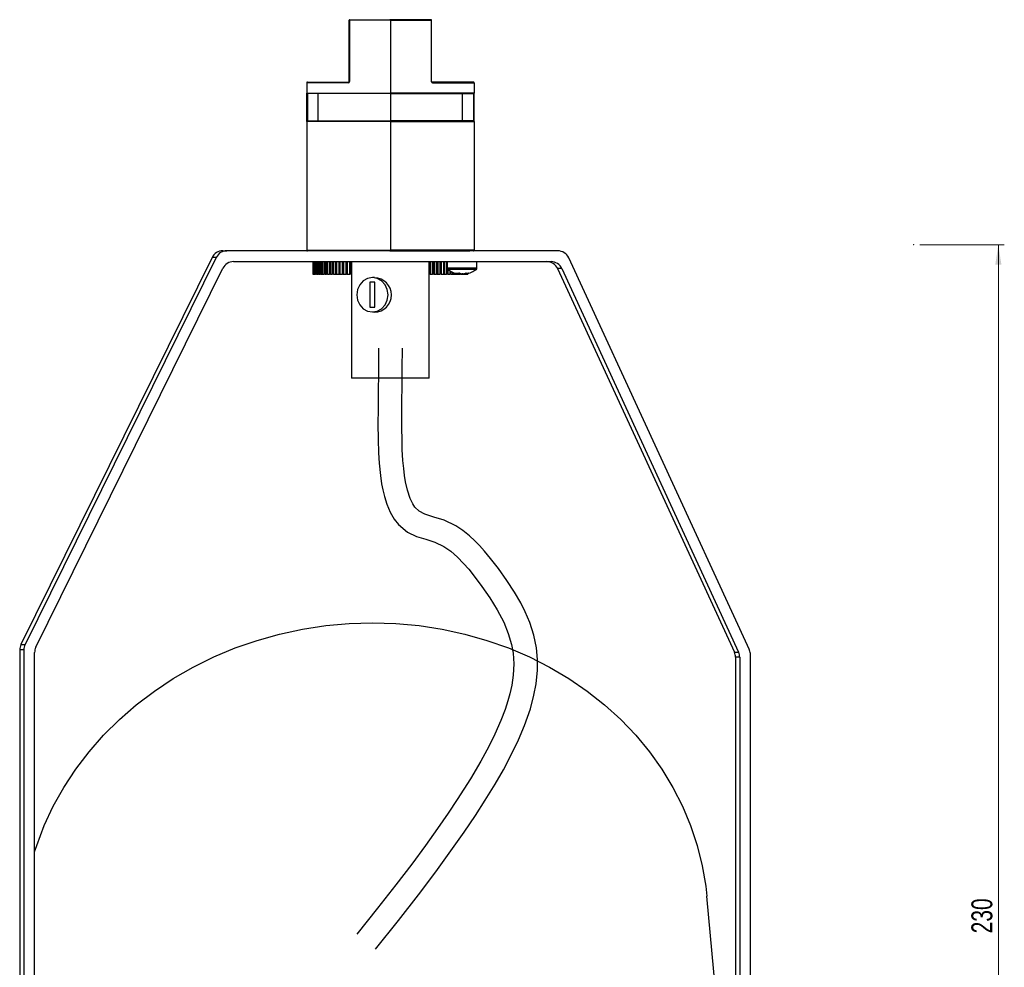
# Model space of a CAD drawing. Header units: millimetres. Extents: x 563 to 1073, y 265 to 774.
# Tile 6 of 6: x 909 to 1073, y 415 to 574. Entities that reach past the tile are written whole.
import ezdxf

# ---------------------------------------------------------------- set-up
doc = ezdxf.new("R2010")
doc.units = ezdxf.units.MM
doc.header["$PDSIZE"] = -1
doc.styles.add('SLDTEXTSTYLE0', font='TXT', dxfattribs={"width": 0.75})
doc.dimstyles.new('SLDDIMSTYLE1', dxfattribs={"dimtxt": 3.5, "dimasz": 3.302, "dimexe": 0, "dimexo": 0.0625, "dimgap": 0.875, "dimtad": 1, "dimdec": 0, "dimrnd": 1e-09, "dimzin": 12, "dimdsep": 46, "dimtxsty": 'SLDTEXTSTYLE0', "dimsah": 1, "dimcen": 0.09, "dimadec": 0, "dimazin": 3, "dimtfac": 1, "dimtofl": 0, "dimtmove": 0, "dimatfit": 3, "dimfxl": 0, "dimfrac": 2, "dimtolj": 1, "dimtzin": 12, "dimarcsym": 0})

# ---------------------------------------------------------------- blocks, each defined once
blk = doc.blocks.new('_D_2')
at = {"color": 7, "linetype": 'Continuous', "lineweight": 0}
for p, q in [((1059.24, 536.3), (1073.41, 536.3)), ((1072.41, 536.3), (1072.41, 306.3)), ((1059.24, 306.3), (1073.41, 306.3))]:
    blk.add_line(p, q, dxfattribs=at)
at = {"color": 7, "linetype": 'Continuous', "lineweight": 18}
for points in [[(1072.41, 536.3), (1071.9, 533), (1072.92, 533)], [(1072.41, 306.3), (1072.92, 309.6), (1071.9, 309.6)]]:
    blk.add_solid(points, dxfattribs=at)
at = {"color": 7, "linetype": 'Continuous', "lineweight": 18, "insert": (1067.9, 421.04), "char_height": 3.5, "attachment_point": 1, "rotation": 90, "style": 'SLDTEXTSTYLE0'}
blk.add_mtext('230', dxfattribs=at)

msp = doc.modelspace()

# ---------------------------------------------------------------- linework, layer by layer
at = {"color": 7, "linetype": 'Continuous', "lineweight": 25}
for p, q in [((963.72, 573.89), (963.77, 573.89)), ((963.72, 563.64), (963.72, 573.89)), ((970.62, 573.89), (963.77, 573.89)), ((963.77, 573.89), (963.77, 563.64)), ((963.82, 573.99), (970.52, 573.99)), ((970.62, 573.89), (970.62, 561.71)), ((970.62, 573.89), (977.47, 573.89)), ((977.42, 573.99), (970.72, 573.99)), ((977.47, 573.89), (977.47, 563.64)), ((977.52, 573.89), (977.47, 573.89)), ((977.52, 563.64), (977.52, 573.89)), ((963.57, 563.44), (956.62, 563.44)), ((956.62, 563.44), (956.62, 561.71)), ((956.72, 563.54), (963.62, 563.54)), ((963.72, 563.64), (963.77, 563.64)), ((977.52, 563.64), (977.47, 563.64)), ((984.52, 563.54), (977.62, 563.54)), ((977.67, 563.44), (984.62, 563.44)), ((984.62, 563.44), (984.62, 561.71)), ((956.62, 561.71), (970.62, 561.71)), ((956.62, 556.94), (956.62, 561.71)), ((958.54, 561.61), (956.72, 561.61)), ((956.72, 561.61), (956.72, 557.04)), ((958.54, 561.61), (958.54, 561.62)), ((970.62, 561.62), (958.54, 561.62)), ((958.54, 557.04), (958.54, 561.61)), ((970.62, 561.71), (970.62, 561.62)), ((984.62, 561.71), (970.62, 561.71)), ((970.62, 561.62), (970.62, 557.04)), ((970.62, 561.62), (982.7, 561.62)), ((982.7, 561.61), (982.7, 561.62)), ((982.7, 561.61), (984.52, 561.61)), ((982.7, 557.04), (982.7, 561.61)), ((984.52, 561.61), (984.52, 557.04)), ((984.62, 556.94), (984.62, 561.71)), ((970.62, 556.94), (956.62, 556.94)), ((956.62, 556.94), (956.62, 535.39)), ((956.72, 557.04), (970.62, 557.04)), ((970.62, 557.04), (970.62, 556.94)), ((984.52, 557.04), (970.62, 557.04)), ((970.62, 556.94), (970.62, 535.39)), ((970.62, 556.94), (984.62, 556.94)), ((984.62, 556.94), (984.62, 535.39)), ((940.76, 534.17), (908.75, 469.37)), ((941.45, 534.17), (909.45, 469.37)), ((941.45, 534.17), (940.76, 534.17)), ((942.55, 535.29), (943.24, 535.29)), ((957.8, 535.29), (943.24, 535.29)), ((956.62, 535.39), (970.62, 535.39)), ((970.52, 535.29), (957.78, 535.29)), ((970.72, 535.29), (970.52, 535.29)), ((984.62, 535.39), (970.62, 535.39)), ((970.72, 535.29), (983.9, 535.29)), ((998.66, 535.29), (983.9, 535.29)), ((944.36, 533.49), (997.51, 533.49)), ((957.65, 533.49), (957.65, 531.37)), ((957.65, 533.49), (957.65, 531.37)), ((957.68, 533.49), (957.68, 531.37)), ((957.7, 533.49), (957.7, 531.37)), ((957.76, 533.49), (957.76, 531.37)), ((957.79, 533.49), (957.79, 531.37)), ((957.88, 533.49), (957.88, 531.37)), ((957.93, 533.49), (957.93, 531.37)), ((958.04, 533.49), (958.04, 531.37)), ((958.11, 533.49), (958.11, 531.37)), ((958.26, 533.49), (958.26, 531.37)), ((958.34, 533.49), (958.34, 531.37)), ((958.51, 533.49), (958.51, 531.37)), ((958.61, 533.49), (958.61, 531.37)), ((958.81, 533.49), (958.81, 531.37)), ((958.92, 533.49), (958.92, 531.37)), ((959.15, 533.49), (959.15, 531.37)), ((959.27, 533.49), (959.27, 531.37)), ((959.52, 533.49), (959.52, 531.37)), ((959.67, 533.49), (959.67, 531.37)), ((959.94, 533.49), (959.94, 531.37)), ((960.1, 533.49), (960.1, 531.37)), ((960.4, 533.49), (960.4, 531.37)), ((960.57, 533.49), (960.57, 531.37)), ((960.89, 533.49), (960.89, 531.37)), ((961.07, 533.49), (961.07, 531.37)), ((961.41, 533.49), (961.41, 531.37)), ((961.61, 533.49), (961.61, 531.37)), ((961.96, 533.49), (961.96, 531.37)), ((961.97, 533.49), (961.97, 531.37)), ((962.17, 533.49), (962.17, 531.37)), ((962.53, 533.49), (962.53, 531.37)), ((962.56, 533.49), (962.56, 531.37)), ((962.77, 533.49), (962.77, 531.37)), ((963.13, 533.49), (963.13, 531.37)), ((963.18, 533.49), (963.18, 531.37)), ((963.4, 533.49), (963.4, 531.37)), ((963.75, 533.49), (963.75, 531.37)), ((963.82, 533.49), (963.82, 531.37)), ((964.05, 533.49), (964.05, 531.37)), ((964.12, 533.49), (964.12, 513.99)), ((977.12, 513.99), (977.12, 533.49)), ((977.25, 533.49), (977.25, 531.37)), ((977.34, 533.49), (977.34, 531.37)), ((977.67, 533.49), (977.67, 531.37)), ((977.9, 533.49), (977.9, 531.37)), ((977.97, 533.49), (977.97, 531.37)), ((978.3, 533.49), (978.3, 531.37)), ((978.52, 533.49), (978.52, 531.37)), ((978.57, 533.49), (978.57, 531.37)), ((978.91, 533.49), (978.91, 531.37)), ((979.12, 533.49), (979.12, 531.37)), ((979.14, 533.49), (979.14, 531.37)), ((979.49, 533.49), (979.49, 531.37)), ((979.68, 533.49), (979.68, 531.37)), ((979.69, 533.49), (979.69, 531.37)), ((980.03, 533.49), (980.03, 531.37)), ((980.11, 533.49), (980.11, 532.38)), ((985.11, 532.38), (985.11, 533.49)), ((1030.72, 468.49), (1000.47, 534.12)), ((911.25, 468.95), (942.57, 532.37)), ((957.65, 531.37), (957.68, 531.37)), ((957.65, 531.37), (957.65, 531.37)), ((957.65, 531.37), (957.65, 531.37)), ((957.65, 531.37), (957.65, 531.37)), ((957.69, 531.37), (957.68, 531.37)), ((957.7, 531.37), (957.69, 531.37)), ((957.69, 531.37), (957.69, 531.37)), ((957.7, 531.37), (957.76, 531.37)), ((957.77, 531.37), (957.76, 531.37)), ((957.77, 531.37), (957.78, 531.37)), ((957.79, 531.37), (957.78, 531.37)), ((957.79, 531.37), (957.88, 531.37)), ((957.9, 531.37), (957.88, 531.37)), ((957.9, 531.37), (957.91, 531.37)), ((957.93, 531.37), (957.91, 531.37)), ((957.93, 531.37), (958.04, 531.37)), ((958.07, 531.37), (958.04, 531.37)), ((958.07, 531.37), (958.08, 531.37)), ((958.11, 531.37), (958.08, 531.37)), ((958.11, 531.37), (958.26, 531.37)), ((958.29, 531.37), (958.26, 531.37)), ((958.29, 531.37), (958.3, 531.37)), ((958.34, 531.37), (958.3, 531.37)), ((958.34, 531.37), (958.51, 531.37)), ((958.55, 531.37), (958.51, 531.37)), ((958.55, 531.37), (958.56, 531.37)), ((958.61, 531.37), (958.56, 531.37)), ((958.61, 531.37), (958.81, 531.37)), ((958.86, 531.37), (958.81, 531.37)), ((958.86, 531.37), (958.87, 531.37)), ((958.92, 531.37), (958.87, 531.37)), ((958.92, 531.37), (959.15, 531.37)), ((959.2, 531.37), (959.15, 531.37)), ((959.2, 531.37), (959.22, 531.37)), ((959.27, 531.37), (959.22, 531.37)), ((959.27, 531.37), (959.52, 531.37)), ((959.59, 531.37), (959.52, 531.37)), ((959.59, 531.37), (959.6, 531.37)), ((959.67, 531.37), (959.6, 531.37)), ((959.67, 531.37), (959.94, 531.37)), ((960.01, 531.37), (959.94, 531.37)), ((960.01, 531.37), (960.03, 531.37)), ((960.1, 531.37), (960.03, 531.37)), ((960.1, 531.37), (960.4, 531.37)), ((960.47, 531.37), (960.4, 531.37)), ((960.47, 531.37), (960.49, 531.37)), ((960.57, 531.37), (960.49, 531.37)), ((960.57, 531.37), (960.89, 531.37)), ((960.97, 531.37), (960.89, 531.37)), ((960.97, 531.37), (960.99, 531.37)), ((961.07, 531.37), (960.99, 531.37)), ((961.07, 531.37), (961.41, 531.37)), ((961.5, 531.37), (961.41, 531.37)), ((961.5, 531.37), (961.52, 531.37)), ((961.61, 531.37), (961.52, 531.37)), ((961.61, 531.37), (961.96, 531.37)), ((961.96, 531.37), (961.97, 531.37)), ((962.06, 531.37), (961.97, 531.37)), ((962.06, 531.37), (962.08, 531.37)), ((962.17, 531.37), (962.08, 531.37)), ((962.17, 531.37), (962.53, 531.37)), ((962.53, 531.37), (962.56, 531.37)), ((962.66, 531.37), (962.56, 531.37)), ((962.66, 531.37), (962.68, 531.37)), ((962.77, 531.37), (962.68, 531.37)), ((962.77, 531.37), (963.13, 531.37)), ((963.13, 531.37), (963.18, 531.37)), ((963.28, 531.37), (963.18, 531.37)), ((963.28, 531.37), (963.3, 531.37)), ((963.4, 531.37), (963.3, 531.37)), ((963.4, 531.37), (963.75, 531.37)), ((963.75, 531.37), (963.82, 531.37)), ((963.92, 531.37), (963.82, 531.37)), ((963.92, 531.37), (963.95, 531.37)), ((964.05, 531.37), (963.95, 531.37)), ((964.05, 531.37), (964.12, 531.37)), ((977.12, 531.37), (977.14, 531.37)), ((977.25, 531.37), (977.14, 531.37)), ((977.25, 531.37), (977.34, 531.37)), ((977.34, 531.37), (977.67, 531.37)), ((977.77, 531.37), (977.67, 531.37)), ((977.77, 531.37), (977.8, 531.37)), ((977.9, 531.37), (977.8, 531.37)), ((977.9, 531.37), (977.97, 531.37)), ((977.97, 531.37), (978.3, 531.37)), ((978.4, 531.37), (978.3, 531.37)), ((978.4, 531.37), (978.42, 531.37)), ((978.52, 531.37), (978.42, 531.37)), ((978.52, 531.37), (978.57, 531.37)), ((978.57, 531.37), (978.91, 531.37)), ((979, 531.37), (978.91, 531.37)), ((979, 531.37), (979.02, 531.37)), ((979.12, 531.37), (979.02, 531.37)), ((979.12, 531.37), (979.14, 531.37)), ((979.14, 531.37), (979.49, 531.37)), ((979.57, 531.37), (979.49, 531.37)), ((979.57, 531.37), (979.6, 531.37)), ((979.68, 531.37), (979.6, 531.37)), ((979.68, 531.37), (979.69, 531.37)), ((979.69, 531.37), (980.03, 531.37)), ((980.12, 531.37), (980.03, 531.37)), ((980.12, 531.37), (980.13, 531.37)), ((980.22, 531.37), (980.13, 531.37)), ((980.22, 532.18), (980.22, 531.37)), ((980.22, 531.37), (980.55, 531.37)), ((980.55, 531.96), (980.55, 531.37)), ((980.62, 531.37), (980.55, 531.37)), ((980.62, 531.37), (980.64, 531.37)), ((980.72, 531.37), (980.64, 531.37)), ((980.72, 531.86), (980.72, 531.37)), ((980.72, 531.37), (981.02, 531.37)), ((981.02, 531.71), (981.02, 531.37)), ((981.09, 531.37), (981.02, 531.37)), ((981.09, 531.37), (981.11, 531.37)), ((981.18, 531.37), (981.11, 531.37)), ((981.18, 531.65), (981.18, 531.37)), ((981.18, 531.37), (981.46, 531.37)), ((981.46, 531.55), (981.46, 531.37)), ((981.53, 531.37), (981.46, 531.37)), ((981.53, 531.37), (981.55, 531.37)), ((981.61, 531.37), (981.55, 531.37)), ((981.61, 531.51), (981.61, 531.37)), ((981.61, 531.37), (981.87, 531.37)), ((981.87, 531.46), (981.87, 531.37)), ((981.93, 531.37), (981.87, 531.37)), ((981.93, 531.37), (981.94, 531.37)), ((982, 531.37), (981.94, 531.37)), ((982, 531.56), (982, 531.37)), ((982, 531.37), (982.23, 531.37)), ((982.23, 531.48), (982.23, 531.37)), ((982.28, 531.37), (982.23, 531.37)), ((982.28, 531.37), (982.3, 531.37)), ((982.35, 531.37), (982.3, 531.37)), ((982.35, 531.46), (982.35, 531.37)), ((982.35, 531.37), (982.55, 531.37)), ((982.43, 531.44), (982.55, 531.44)), ((982.79, 531.44), (982.55, 531.44)), ((982.55, 531.44), (982.55, 531.37)), ((982.6, 531.37), (982.55, 531.37)), ((982.6, 531.37), (982.61, 531.37)), ((982.66, 531.37), (982.61, 531.37)), ((982.66, 531.44), (982.66, 531.37)), ((982.66, 531.37), (982.83, 531.37)), ((982.83, 531.45), (982.83, 531.37)), ((982.87, 531.37), (982.83, 531.37)), ((982.87, 531.37), (982.88, 531.37)), ((982.92, 531.37), (982.88, 531.37)), ((982.92, 531.47), (982.92, 531.37)), ((982.92, 531.37), (983.07, 531.37)), ((983.07, 531.51), (983.07, 531.37)), ((983.11, 531.37), (983.07, 531.37)), ((983.11, 531.37), (983.11, 531.37)), ((983.15, 531.37), (983.11, 531.37)), ((983.15, 531.53), (983.15, 531.37)), ((983.15, 531.37), (983.27, 531.37)), ((983.27, 531.44), (983.27, 531.37)), ((983.29, 531.37), (983.27, 531.37)), ((983.29, 531.37), (983.3, 531.37)), ((983.32, 531.37), (983.3, 531.37)), ((983.32, 531.45), (983.32, 531.37)), ((983.32, 531.37), (983.42, 531.37)), ((983.42, 531.47), (983.42, 531.37)), ((983.44, 531.37), (983.42, 531.37)), ((983.44, 531.37), (983.44, 531.37)), ((983.46, 531.37), (983.44, 531.37)), ((983.46, 531.48), (983.46, 531.37)), ((983.46, 531.37), (983.52, 531.37)), ((983.52, 531.49), (983.52, 531.37)), ((983.53, 531.37), (983.52, 531.37)), ((983.53, 531.37), (983.54, 531.37)), ((983.55, 531.37), (983.54, 531.37)), ((983.55, 531.5), (983.55, 531.37)), ((983.55, 531.37), (983.58, 531.37)), ((983.58, 531.51), (983.58, 531.37)), ((983.59, 531.37), (983.58, 531.37)), ((983.59, 531.51), (983.59, 531.37)), ((983.59, 531.37), (983.59, 531.37)), ((983.59, 531.37), (983.59, 531.37)), ((983.59, 531.37), (983.6, 531.37)), ((983.6, 531.51), (983.6, 531.37)), ((999.32, 532.32), (998.62, 532.32)), ((998.62, 532.32), (1028.22, 468.1)), ((999.32, 532.32), (1028.92, 468.1)), ((968.03, 530.04), (967.16, 530.04)), ((967.16, 530.04), (967.16, 525.86)), ((967.94, 530.81), (967.6, 530.81)), ((968.03, 525.86), (968.03, 530.04)), ((967.16, 525.86), (968.03, 525.86)), ((967.6, 525.06), (967.93, 525.06)), ((977.12, 513.99), (964.12, 513.99)), ((908.54, 468.49), (908.54, 384.39)), ((909.24, 468.49), (908.54, 468.49)), ((908.75, 469.37), (909.45, 469.37)), ((909.24, 468.49), (909.24, 384.39)), ((911.04, 384.39), (911.04, 468.06)), ((1028.22, 468.1), (1028.92, 468.1)), ((1029.1, 467.26), (1028.41, 467.26)), ((1028.41, 467.26), (1028.41, 390.54)), ((1029.1, 467.26), (1029.1, 384.39)), ((1030.9, 384.39), (1030.9, 467.65)), ((1030.44, 353.84), (1023.6, 427.29))]:
    msp.add_line(p, q, dxfattribs=at)
at = {"color": 8, "linetype": 'Continuous', "lineweight": 25}
for p, q in [((957.65, 533.49), (957.65, 531.37)), ((957.65, 533.49), (957.65, 531.37)), ((957.69, 533.49), (957.69, 531.37)), ((957.69, 533.49), (957.69, 531.37)), ((957.77, 533.49), (957.77, 531.37)), ((957.78, 533.49), (957.78, 531.37)), ((957.9, 533.49), (957.9, 531.37)), ((957.91, 533.49), (957.91, 531.37)), ((958.07, 533.49), (958.07, 531.37)), ((958.08, 533.49), (958.08, 531.37)), ((958.29, 533.49), (958.29, 531.37)), ((958.3, 533.49), (958.3, 531.37)), ((958.55, 533.49), (958.55, 531.37)), ((958.56, 533.49), (958.56, 531.37)), ((958.86, 533.49), (958.86, 531.37)), ((958.87, 533.49), (958.87, 531.37)), ((959.2, 533.49), (959.2, 531.37)), ((959.22, 533.49), (959.22, 531.37)), ((959.59, 533.49), (959.59, 531.37)), ((959.6, 533.49), (959.6, 531.37)), ((960.01, 533.49), (960.01, 531.37)), ((960.03, 533.49), (960.03, 531.37)), ((960.47, 533.49), (960.47, 531.37)), ((960.49, 533.49), (960.49, 531.37)), ((960.97, 533.49), (960.97, 531.37)), ((960.99, 533.49), (960.99, 531.37)), ((961.5, 533.49), (961.5, 531.37)), ((961.52, 533.49), (961.52, 531.37)), ((962.06, 533.49), (962.06, 531.37)), ((962.08, 533.49), (962.08, 531.37)), ((962.66, 533.49), (962.66, 531.37)), ((962.68, 533.49), (962.68, 531.37)), ((963.28, 533.49), (963.28, 531.37)), ((963.3, 533.49), (963.3, 531.37)), ((963.92, 533.49), (963.92, 531.37)), ((963.95, 533.49), (963.95, 531.37)), ((977.14, 533.49), (977.14, 531.37)), ((977.77, 533.49), (977.77, 531.37)), ((977.8, 533.49), (977.8, 531.37)), ((978.4, 533.49), (978.4, 531.37)), ((978.42, 533.49), (978.42, 531.37)), ((979, 533.49), (979, 531.37)), ((979.02, 533.49), (979.02, 531.37)), ((979.57, 533.49), (979.57, 531.37)), ((979.6, 533.49), (979.6, 531.37)), ((984.53, 532.38), (980.11, 532.38)), ((980.12, 532.32), (980.12, 531.37)), ((980.13, 532.27), (980.13, 531.37)), ((984.46, 532.19), (980.2, 532.19)), ((980.62, 531.91), (980.62, 531.37)), ((980.64, 531.9), (980.64, 531.37)), ((981.09, 531.68), (981.09, 531.37)), ((981.11, 531.68), (981.11, 531.37)), ((981.53, 531.53), (981.53, 531.37)), ((981.55, 531.53), (981.55, 531.37)), ((981.93, 531.44), (981.93, 531.37)), ((981.94, 531.44), (981.94, 531.37)), ((982.28, 531.47), (982.28, 531.37)), ((982.3, 531.47), (982.3, 531.37)), ((982.6, 531.44), (982.6, 531.37)), ((982.61, 531.44), (982.61, 531.37)), ((982.87, 531.46), (982.87, 531.37)), ((982.88, 531.46), (982.88, 531.37)), ((983.11, 531.52), (983.11, 531.37)), ((983.11, 531.52), (983.11, 531.37)), ((983.29, 531.45), (983.29, 531.37)), ((983.3, 531.45), (983.3, 531.37)), ((983.44, 531.47), (983.44, 531.37)), ((983.44, 531.47), (983.44, 531.37)), ((983.53, 531.5), (983.53, 531.37)), ((983.54, 531.5), (983.54, 531.37)), ((983.59, 531.51), (983.59, 531.37)), ((983.59, 531.51), (983.59, 531.37)), ((985.01, 532.19), (984.46, 532.19)), ((985.11, 532.38), (984.53, 532.38))]:
    msp.add_line(p, q, dxfattribs=at)
at = {"color": 7, "linetype": 'Continuous', "lineweight": 25, "flags": 128}
for points in [[(963.82, 573.99), (963.81, 573.98), (963.8, 573.98), (963.79, 573.97), (963.79, 573.96), (963.78, 573.94), (963.78, 573.92), (963.77, 573.91), (963.77, 573.89)], [(977.42, 573.99), (977.43, 573.98), (977.44, 573.98), (977.45, 573.97), (977.46, 573.96), (977.46, 573.94), (977.47, 573.92), (977.47, 573.91), (977.47, 573.89)], [(963.62, 563.54), (963.61, 563.53), (963.6, 563.53), (963.59, 563.52), (963.59, 563.51), (963.58, 563.49), (963.57, 563.47), (963.57, 563.46), (963.57, 563.44)], [(977.62, 563.54), (977.63, 563.53), (977.64, 563.53), (977.65, 563.52), (977.66, 563.51), (977.66, 563.49), (977.67, 563.47), (977.67, 563.46), (977.67, 563.44)], [(967.6, 530.81), (966.79, 530.66), (966.06, 530.26), (965.48, 529.62), (965.11, 528.82), (964.98, 527.93), (965.11, 527.04), (965.48, 526.24), (966.06, 525.6), (966.79, 525.2), (967.6, 525.06), (968.41, 525.2), (969.14, 525.6), (969.72, 526.24), (970.09, 527.04), (970.22, 527.93), (970.09, 528.82), (969.72, 529.62), (969.14, 530.26), (968.41, 530.66), (967.6, 530.81)], [(968.62, 518.99), (968.6, 514.95), (968.57, 511.59), (968.54, 508.77), (968.53, 506.36), (968.56, 503.69), (968.63, 501.5), (968.74, 499.73), (968.94, 497.71), (969.14, 496.31), (969.34, 495.3), (969.61, 494.15), (970.02, 492.86), (970.59, 491.52), (971.26, 490.38), (971.96, 489.5), (973.49, 488.22), (975, 487.49), (976.53, 487), (978.06, 486.51), (979.55, 485.81), (980.72, 485.01), (981.87, 483.99), (982.88, 482.94), (983.73, 481.98), (984.66, 480.82), (985.95, 479.12), (987.27, 477.2), (988.52, 475.17), (989.59, 473.13), (990.36, 471.23), (990.89, 469.4), (991.15, 467.94), (991.27, 466.18), (991.18, 464.28), (990.93, 462.57), (990.62, 461.16), (990.29, 459.97), (989.81, 458.5), (989.12, 456.67), (988.11, 454.39), (987.08, 452.31), (985.75, 449.84), (984.03, 446.91), (981.82, 443.42), (980.29, 441.13), (978.52, 438.59), (976.5, 435.77), (974.18, 432.63), (971.53, 429.14), (968.48, 425.26), (965.01, 420.92)], [(968.11, 418.4), (971.96, 423.2), (975.31, 427.5), (978.23, 431.36), (980.76, 434.83), (982.96, 437.96), (984.86, 440.78), (986.51, 443.33), (988.15, 446.01), (989.53, 448.41), (990.68, 450.57), (992.06, 453.41), (993.09, 455.85), (994.05, 458.6), (994.66, 460.89), (995.02, 462.79), (995.25, 465.08), (995.25, 466.89), (995.06, 468.83), (994.62, 470.97), (993.95, 473.07), (993.2, 474.85), (992.44, 476.36), (991.4, 478.14), (990.13, 480.12), (988.69, 482.14), (987.4, 483.81), (986.38, 485.03), (985.52, 485.98), (984.75, 486.77), (983.84, 487.61), (982.77, 488.47), (981.55, 489.27), (979.6, 490.19), (977.87, 490.73), (976.4, 491.2), (975.43, 491.73), (974.73, 492.41), (974.36, 492.95), (973.91, 493.86), (973.46, 495.25), (973.15, 496.61), (972.98, 497.69), (972.84, 498.85), (972.72, 500.21), (972.61, 502.05), (972.56, 503.64), (972.54, 505.59), (972.54, 507.98), (972.55, 510.12), (972.58, 512.6), (972.61, 515.53), (972.62, 518.99)], [(911.04, 434.68), (911.39, 435.74), (912.65, 439.07), (914.17, 442.31), (915.94, 445.46), (917.93, 448.5), (920.16, 451.42), (922.6, 454.2), (925.24, 456.83), (928.07, 459.29), (931.09, 461.58), (934.26, 463.69), (937.59, 465.6), (941.05, 467.31), (944.63, 468.81), (948.31, 470.09), (952.07, 471.15), (955.9, 471.97), (959.78, 472.57), (963.69, 472.92), (967.62, 473.04), (971.53, 472.92), (975.42, 472.57), (979.27, 471.97), (983.06, 471.15), (986.78, 470.09), (990.39, 468.81), (993.9, 467.31), (997.27, 465.6), (1000.5, 463.69), (1003.58, 461.58), (1006.48, 459.29), (1009.19, 456.83), (1011.7, 454.2), (1014, 451.42), (1016.08, 448.5), (1017.92, 445.46), (1019.53, 442.31), (1020.89, 439.07), (1021.99, 435.74), (1022.84, 432.35), (1023.42, 428.91), (1023.6, 427.29)]]:
    msp.add_lwpolyline(points, dxfattribs=at)
at = {"color": 7, "linetype": 'Continuous', "lineweight": 25}
for centre, radius, start, end in [((963.82, 573.89), 0.1, 90, 180), ((970.52, 573.89), 0.1, 360, 90), ((970.72, 573.89), 0.1, 90, 180), ((977.42, 573.89), 0.1, 0, 90), ((956.72, 563.44), 0.1, 90, 180), ((963.57, 563.64), 0.201, 269.7732, 359.8155), ((963.62, 563.64), 0.1, 270, 0), ((977.67, 563.64), 0.201, 180.1845, 270.2268), ((977.62, 563.64), 0.1, 180, 270), ((984.52, 563.44), 0.1, 0, 90), ((956.72, 561.71), 0.1, 180, 270), ((984.52, 561.71), 0.1, 270, 0), ((956.72, 556.94), 0.1, 90, 180), ((984.52, 556.94), 0.1, 0, 90), ((942.55, 533.29), 2, 90.0146, 153.7339), ((943.24, 533.29), 2, 90.0146, 153.7339), ((956.72, 535.39), 0.1, 180, 270), ((970.52, 535.39), 0.1, 270, 0), ((970.72, 535.39), 0.1, 180, 270), ((984.52, 535.39), 0.1, 270, 0), ((998.66, 533.29), 2, 24.7217, 89.9844), ((944.36, 531.49), 2, 90.0146, 153.7339), ((996.81, 531.49), 2, 24.7217, 89.9844), ((997.51, 531.49), 2, 24.7217, 89.9844), ((980.35, 532.38), 0.24, 180, 233.0539), ((982.61, 535.39), 4, 233.0539, 260.545), ((981.84, 534.19), 2.62, 263.755, 276.245), ((982.86, 533.88), 2.48, 247.6206, 259.7961), ((982.93, 533.2), 1.8, 243.4942, 257.6672), ((982.35, 533.88), 2.48, 280.2039, 292.3794), ((982.61, 535.39), 4, 279.455, 306.9461), ((982.82, 533.88), 2.48, 280.2039, 292.3794), ((983.53, 533.38), 1.8, 262.4701, 277.5299), ((984.87, 532.38), 0.24, 306.9461, 0), ((967.93, 527.91), 2.86, 270.0664, 89.8243), ((910.55, 468.49), 2, 153.7172, 180.0012), ((911.24, 468.49), 2, 153.7172, 180.0012), ((913.04, 468.06), 2, 153.7172, 180.0012), ((1028.9, 467.65), 2, 359.999, 24.7396), ((1026.4, 467.26), 2, 359.999, 24.7396), ((1027.1, 467.26), 2, 359.999, 24.7396)]:
    msp.add_arc(centre, radius, start, end, dxfattribs=at)
at = {"color": 7, "linetype": 'Continuous', "lineweight": 0}
msp.add_point((1058.24, 536.3), dxfattribs=at)

# ---------------------------------------------------------------- dimensions: what is measured, and where the dimension line sits
at = {"color": 7, "linetype": 'Continuous', "lineweight": 18}
dim = msp.add_linear_dim(base=(1072.41, 306.3), p1=(1058.24, 536.3), p2=(1058.24, 306.3), angle=90, dimstyle='SLDDIMSTYLE1', dxfattribs=at)
dim.commit()
dim.dimension.update_dxf_attribs({"geometry": '_D_2', "text_midpoint": (1072.41, 424.92), "dimtype": 160})

doc.saveas('drawing.dxf')
